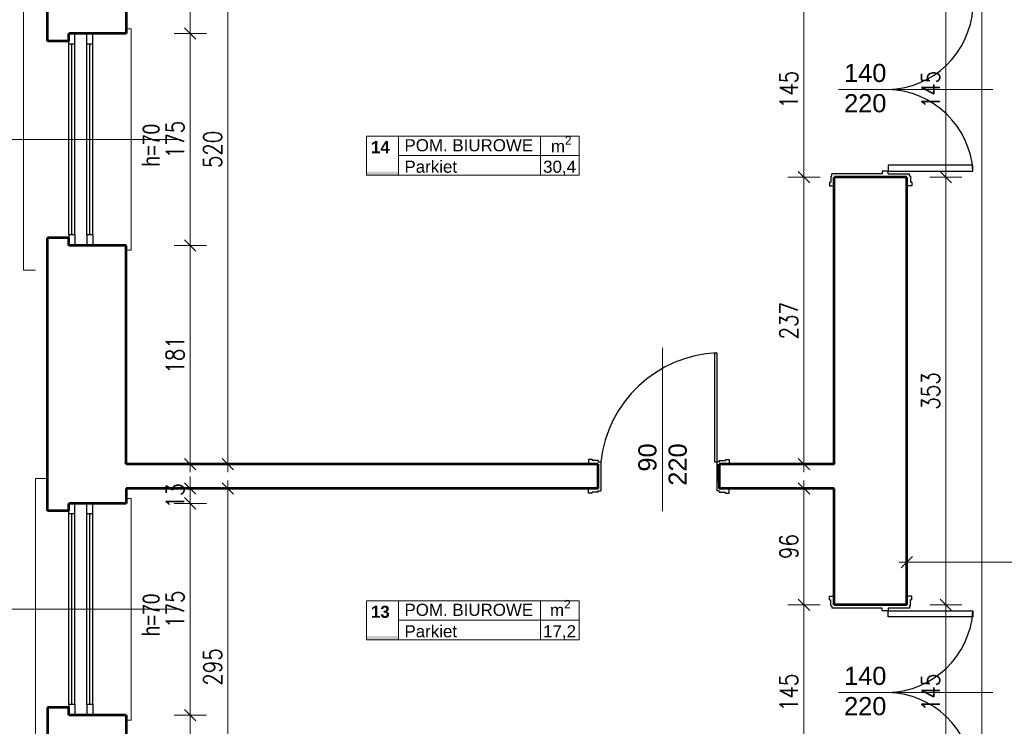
# Model space of a CAD drawing. Header units: millimetres. Extents: x 56977 to 67992, y 30187 to 42235.
# Tile 8 of 130: x 57868 to 58682, y 31828 to 32412. Entities that reach past the tile are written whole.
import ezdxf

# ---------------------------------------------------------------- set-up
doc = ezdxf.new("R2010")
doc.units = ezdxf.units.MM
doc.header["$MEASUREMENT"] = 0
doc.layers.get('0').update_dxf_attribs({"lineweight": 13})
doc.layers.get('DEFPOINTS').update_dxf_attribs({"lineweight": 13})
doc.layers.add('AI-OKNA', color=4, linetype='Continuous')
for name, color, linetype, lineweight in [('AI-OPISY', 3, 'Continuous', 13), ('AI_MURY', 40, 'Continuous', 53), ('Lines', 7, 'Continuous', 13), ('OPISY TABELKI', 30, 'Continuous', 13), ('wymiary', 8, 'Continuous', 13)]:
    doc.layers.add(name, color=color, linetype=linetype, lineweight=lineweight)
doc.styles.add('GENERATED_STYLE_2', font='txt.shx')
doc.styles.get("Standard").update_dxf_attribs({"font": 'txt.shx'})
doc.styles.add('Style-ROMANS', font='ROMANS.shx')
doc.styles.add('WYMIAROWY-08', font='ROMANS.shx', dxfattribs={"width": 0.8})
doc.dimstyles.new('DYBY', dxfattribs={"dimscale": 100, "dimtxt": 0.15, "dimasz": 0.05, "dimexe": 0.05, "dimexo": 0.1, "dimgap": 0.05, "dimtad": 1, "dimdec": 0, "dimdsep": 46, "dimlunit": 5, "dimtxsty": 'WYMIAROWY-08', "dimblk": 'M_STRZ', "dimcen": 0.1, "dimse1": 1, "dimse2": 1, "dimclrd": 7, "dimclre": 7, "dimclrt": 1, "dimadec": 0, "dimazin": 0, "dimtfac": 1, "dimtdec": 0, "dimtmove": 2, "dimatfit": 3, "dimldrblk": 'M_STRZ', "dimfxl": 0, "dimtolj": 1, "dimarcsym": 0})

# ---------------------------------------------------------------- blocks, each defined once
blk = doc.blocks.new('M_STRZ')
for p, q in [((0, 2.66), (0, 0)), ((-1.33, 0), (1.33, 0)), ((-0.94, -0.94), (0.94, 0.94)), ((0, 0), (0, -2.66))]:
    blk.add_line(p, q)
blk = doc.blocks.new('*U397')
at = {"layer": 'DEFPOINTS', "color": 0}
for p in [(57956.54, 32024.36), (58040.49, 32024.36), (57956.54, 31729.36)]:
    blk.add_point(p, dxfattribs=at)
at = {"layer": 'wymiary', "color": 7, "lineweight": -2}
blk.add_line((58040.49, 31734.36), (58040.49, 32019.36), dxfattribs=at)
at = {"layer": 'wymiary', "color": 7, "lineweight": -2, "xscale": 5, "yscale": 5, "zscale": 5}
for p, rotation in [((58040.49, 32024.36), 90), ((58040.49, 31729.36), 270)]:
    blk.add_blockref('M_STRZ', p, dxfattribs=dict(at, rotation=rotation))
at = {"layer": 'wymiary', "color": 1, "insert": (58027.99, 31876.86), "char_height": 15, "attachment_point": 5, "rotation": 90, "style": 'WYMIAROWY-08'}
blk.add_mtext('295', dxfattribs=at)
blk = doc.blocks.new('*D1930')
at = {"layer": 'DEFPOINTS'}
for p in [(57956.54, 32024.36), (58040.49, 32024.36), (58052.99, 31860.52), (57956.54, 31729.36)]:
    blk.add_point(p, dxfattribs=at)
at = {"layer": 'wymiary', "color": 7}
blk.add_blockref('*U397', (0, 0), dxfattribs=at)
blk = doc.blocks.new('*U398')
at = {"layer": 'DEFPOINTS', "color": 0}
for p in [(57956.54, 32564.36), (58040.49, 32564.36), (57956.54, 32044.36)]:
    blk.add_point(p, dxfattribs=at)
at = {"layer": 'wymiary', "color": 7, "lineweight": -2}
blk.add_line((58040.49, 32049.36), (58040.49, 32559.36), dxfattribs=at)
at = {"layer": 'wymiary', "color": 7, "lineweight": -2, "xscale": 5, "yscale": 5, "zscale": 5}
for p, rotation in [((58040.49, 32564.36), 90), ((58040.49, 32044.36), 270)]:
    blk.add_blockref('M_STRZ', p, dxfattribs=dict(at, rotation=rotation))
at = {"layer": 'wymiary', "color": 1, "insert": (58027.99, 32304.36), "char_height": 15, "attachment_point": 5, "rotation": 90, "style": 'WYMIAROWY-08'}
blk.add_mtext('520', dxfattribs=at)
blk = doc.blocks.new('*D1931')
at = {"layer": 'DEFPOINTS'}
for p in [(57956.54, 32564.36), (58040.49, 32564.36), (58052.99, 32288.02), (57956.54, 32044.36)]:
    blk.add_point(p, dxfattribs=at)
at = {"layer": 'wymiary', "color": 7}
blk.add_blockref('*U398', (0, 0), dxfattribs=at)
blk = doc.blocks.new('*U479')
at = {"layer": 'DEFPOINTS', "color": 0}
for p in [(57956.54, 32564.36), (57956.54, 32400.07), (58009.4, 32400.07)]:
    blk.add_point(p, dxfattribs=at)
at = {"layer": 'wymiary', "color": 7, "lineweight": -2}
blk.add_line((58009.4, 32559.36), (58009.4, 32405.07), dxfattribs=at)
at = {"layer": 'wymiary', "color": 7, "lineweight": -2, "xscale": 5, "yscale": 5, "zscale": 5}
for p, rotation in [((58009.4, 32564.36), 90), ((58009.4, 32400.07), 270)]:
    blk.add_blockref('M_STRZ', p, dxfattribs=dict(at, rotation=rotation))
at = {"layer": 'wymiary', "color": 1, "insert": (57996.9, 32482.21), "char_height": 15, "attachment_point": 5, "rotation": 90, "style": 'WYMIAROWY-08'}
blk.add_mtext('165', dxfattribs=at)
blk = doc.blocks.new('*D2012')
at = {"layer": 'DEFPOINTS'}
for p in [(57956.54, 32564.36), (57996.9, 32497.69), (57956.54, 32400.07), (58009.4, 32400.07)]:
    blk.add_point(p, dxfattribs=at)
at = {"layer": 'wymiary', "color": 7}
blk.add_blockref('*U479', (0, 0), dxfattribs=at)
blk = doc.blocks.new('*U480')
at = {"layer": 'DEFPOINTS', "color": 0}
for p in [(57956.54, 32400.07), (57956.54, 32225.07), (58009.4, 32225.07)]:
    blk.add_point(p, dxfattribs=at)
at = {"layer": 'wymiary', "color": 7, "lineweight": -2}
blk.add_line((58009.4, 32395.07), (58009.4, 32230.07), dxfattribs=at)
at = {"layer": 'wymiary', "color": 7, "lineweight": -2, "xscale": 5, "yscale": 5, "zscale": 5}
for p, rotation in [((58009.4, 32400.07), 90), ((58009.4, 32225.07), 270)]:
    blk.add_blockref('M_STRZ', p, dxfattribs=dict(at, rotation=rotation))
at = {"layer": 'wymiary', "color": 1, "insert": (57996.9, 32312.57), "char_height": 15, "attachment_point": 5, "rotation": 90, "style": 'WYMIAROWY-08'}
blk.add_mtext('175', dxfattribs=at)
blk = doc.blocks.new('*D2013')
at = {"layer": 'DEFPOINTS'}
for p in [(57956.54, 32400.07), (57996.9, 32328.05), (57956.54, 32225.07), (58009.4, 32225.07)]:
    blk.add_point(p, dxfattribs=at)
at = {"layer": 'wymiary', "color": 7}
blk.add_blockref('*U480', (0, 0), dxfattribs=at)
blk = doc.blocks.new('*U481')
at = {"layer": 'DEFPOINTS', "color": 0}
for p in [(57956.54, 32225.07), (57956.54, 32044.36), (58009.4, 32044.36)]:
    blk.add_point(p, dxfattribs=at)
at = {"layer": 'wymiary', "color": 7, "lineweight": -2}
blk.add_line((58009.4, 32220.07), (58009.4, 32049.36), dxfattribs=at)
at = {"layer": 'wymiary', "color": 7, "lineweight": -2, "xscale": 5, "yscale": 5, "zscale": 5}
for p, rotation in [((58009.4, 32225.07), 90), ((58009.4, 32044.36), 270)]:
    blk.add_blockref('M_STRZ', p, dxfattribs=dict(at, rotation=rotation))
at = {"layer": 'wymiary', "color": 1, "insert": (57996.9, 32134.71), "char_height": 15, "attachment_point": 5, "rotation": 90, "style": 'WYMIAROWY-08'}
blk.add_mtext('181', dxfattribs=at)
blk = doc.blocks.new('*D2014')
at = {"layer": 'DEFPOINTS'}
for p in [(57956.54, 32225.07), (57996.9, 32150.19), (57956.54, 32044.36), (58009.4, 32044.36)]:
    blk.add_point(p, dxfattribs=at)
at = {"layer": 'wymiary', "color": 7}
blk.add_blockref('*U481', (0, 0), dxfattribs=at)
blk = doc.blocks.new('*U482')
at = {"layer": 'DEFPOINTS', "color": 0}
for p in [(57956.54, 32024.36), (57956.54, 32012.07), (58009.4, 32012.07)]:
    blk.add_point(p, dxfattribs=at)
at = {"layer": 'wymiary', "color": 7, "lineweight": -2}
for p, q in [((58009.4, 32029.36), (58009.4, 32034.36)), ((58009.4, 32024.36), (58009.4, 32012.07)), ((58009.4, 32007.07), (58009.4, 32002.07))]:
    blk.add_line(p, q, dxfattribs=at)
at = {"layer": 'wymiary', "color": 7, "lineweight": -2, "xscale": 5, "yscale": 5, "zscale": 5}
for p, rotation in [((58009.4, 32024.36), 270), ((58009.4, 32012.07), 90)]:
    blk.add_blockref('M_STRZ', p, dxfattribs=dict(at, rotation=rotation))
at = {"layer": 'wymiary', "color": 1, "insert": (57996.9, 32018.21), "char_height": 15, "attachment_point": 5, "rotation": 90, "style": 'WYMIAROWY-08'}
blk.add_mtext('13', dxfattribs=at)
blk = doc.blocks.new('*D2015')
at = {"layer": 'DEFPOINTS'}
for p in [(57956.54, 32024.36), (57996.9, 32027.98), (57956.54, 32012.07), (58009.4, 32012.07)]:
    blk.add_point(p, dxfattribs=at)
at = {"layer": 'wymiary', "color": 7}
blk.add_blockref('*U482', (0, 0), dxfattribs=at)
blk = doc.blocks.new('*U483')
at = {"layer": 'DEFPOINTS', "color": 0}
for p in [(57956.54, 32012.07), (57956.54, 31837.07), (58009.4, 31837.07)]:
    blk.add_point(p, dxfattribs=at)
at = {"layer": 'wymiary', "color": 7, "lineweight": -2}
blk.add_line((58009.4, 32007.07), (58009.4, 31842.07), dxfattribs=at)
at = {"layer": 'wymiary', "color": 7, "lineweight": -2, "xscale": 5, "yscale": 5, "zscale": 5}
for p, rotation in [((58009.4, 32012.07), 90), ((58009.4, 31837.07), 270)]:
    blk.add_blockref('M_STRZ', p, dxfattribs=dict(at, rotation=rotation))
at = {"layer": 'wymiary', "color": 1, "insert": (57996.9, 31924.57), "char_height": 15, "attachment_point": 5, "rotation": 90, "style": 'WYMIAROWY-08'}
blk.add_mtext('175', dxfattribs=at)
blk = doc.blocks.new('*D2016')
at = {"layer": 'DEFPOINTS'}
for p in [(57956.54, 32012.07), (57996.9, 31940.05), (57956.54, 31837.07), (58009.4, 31837.07)]:
    blk.add_point(p, dxfattribs=at)
at = {"layer": 'wymiary', "color": 7}
blk.add_blockref('*U483', (0, 0), dxfattribs=at)
blk = doc.blocks.new('*U484')
at = {"layer": 'DEFPOINTS', "color": 0}
for p in [(57956.54, 31837.07), (57956.54, 31729.36), (58009.4, 31729.36)]:
    blk.add_point(p, dxfattribs=at)
at = {"layer": 'wymiary', "color": 7, "lineweight": -2}
blk.add_line((58009.4, 31832.07), (58009.4, 31734.36), dxfattribs=at)
at = {"layer": 'wymiary', "color": 7, "lineweight": -2, "xscale": 5, "yscale": 5, "zscale": 5}
for p, rotation in [((58009.4, 31837.07), 90), ((58009.4, 31729.36), 270)]:
    blk.add_blockref('M_STRZ', p, dxfattribs=dict(at, rotation=rotation))
at = {"layer": 'wymiary', "color": 1, "insert": (57996.9, 31783.21), "char_height": 15, "attachment_point": 5, "rotation": 90, "style": 'WYMIAROWY-08'}
blk.add_mtext('108', dxfattribs=at)
blk = doc.blocks.new('*D2017')
at = {"layer": 'DEFPOINTS'}
for p in [(57956.54, 31837.07), (57996.9, 31798.69), (57956.54, 31729.36), (58009.4, 31729.36)]:
    blk.add_point(p, dxfattribs=at)
at = {"layer": 'wymiary', "color": 7}
blk.add_blockref('*U484', (0, 0), dxfattribs=at)
blk = doc.blocks.new('*U678')
at = {"layer": 'DEFPOINTS', "color": 0}
for p in [(58601.54, 31928.36), (58633.66, 31928.36), (58601.54, 31783.36)]:
    blk.add_point(p, dxfattribs=at)
at = {"layer": 'wymiary', "color": 7, "lineweight": -2}
blk.add_line((58633.66, 31788.36), (58633.66, 31923.36), dxfattribs=at)
at = {"layer": 'wymiary', "color": 7, "lineweight": -2, "xscale": 5, "yscale": 5, "zscale": 5}
for p, rotation in [((58633.66, 31928.36), 90), ((58633.66, 31783.36), 270)]:
    blk.add_blockref('M_STRZ', p, dxfattribs=dict(at, rotation=rotation))
at = {"layer": 'wymiary', "color": 1, "insert": (58621.16, 31855.86), "char_height": 15, "attachment_point": 5, "rotation": 90, "style": 'WYMIAROWY-08'}
blk.add_mtext('145', dxfattribs=at)
blk = doc.blocks.new('*D2211')
at = {"layer": 'DEFPOINTS'}
for p in [(58601.54, 31928.36), (58633.66, 31928.36), (58646.16, 31840.38), (58601.54, 31783.36)]:
    blk.add_point(p, dxfattribs=at)
at = {"layer": 'wymiary', "color": 7}
blk.add_blockref('*U678', (0, 0), dxfattribs=at)
blk = doc.blocks.new('*U679')
at = {"layer": 'DEFPOINTS', "color": 0}
for p in [(58601.54, 32281.36), (58633.66, 32281.36), (58601.54, 31928.36)]:
    blk.add_point(p, dxfattribs=at)
at = {"layer": 'wymiary', "color": 7, "lineweight": -2}
blk.add_line((58633.66, 31933.36), (58633.66, 32276.36), dxfattribs=at)
at = {"layer": 'wymiary', "color": 7, "lineweight": -2, "xscale": 5, "yscale": 5, "zscale": 5}
for p, rotation in [((58633.66, 32281.36), 90), ((58633.66, 31928.36), 270)]:
    blk.add_blockref('M_STRZ', p, dxfattribs=dict(at, rotation=rotation))
at = {"layer": 'wymiary', "color": 1, "insert": (58621.16, 32104.86), "char_height": 15, "attachment_point": 5, "rotation": 90, "style": 'WYMIAROWY-08'}
blk.add_mtext('353', dxfattribs=at)
blk = doc.blocks.new('*D2212')
at = {"layer": 'DEFPOINTS'}
for p in [(58601.54, 32281.36), (58633.66, 32281.36), (58646.16, 32088.52), (58601.54, 31928.36)]:
    blk.add_point(p, dxfattribs=at)
at = {"layer": 'wymiary', "color": 7}
blk.add_blockref('*U679', (0, 0), dxfattribs=at)
blk = doc.blocks.new('*U680')
at = {"layer": 'DEFPOINTS', "color": 0}
for p in [(58601.54, 32426.36), (58633.66, 32426.36), (58601.54, 32281.36)]:
    blk.add_point(p, dxfattribs=at)
at = {"layer": 'wymiary', "color": 7, "lineweight": -2}
blk.add_line((58633.66, 32286.36), (58633.66, 32421.36), dxfattribs=at)
at = {"layer": 'wymiary', "color": 7, "lineweight": -2, "xscale": 5, "yscale": 5, "zscale": 5}
for p, rotation in [((58633.66, 32426.36), 90), ((58633.66, 32281.36), 270)]:
    blk.add_blockref('M_STRZ', p, dxfattribs=dict(at, rotation=rotation))
at = {"layer": 'wymiary', "color": 1, "insert": (58621.16, 32353.86), "char_height": 15, "attachment_point": 5, "rotation": 90, "style": 'WYMIAROWY-08'}
blk.add_mtext('145', dxfattribs=at)
blk = doc.blocks.new('*D2213')
at = {"layer": 'DEFPOINTS'}
for p in [(58601.54, 32426.36), (58633.66, 32426.36), (58646.16, 32338.38), (58601.54, 32281.36)]:
    blk.add_point(p, dxfattribs=at)
at = {"layer": 'wymiary', "color": 7}
blk.add_blockref('*U680', (0, 0), dxfattribs=at)
blk = doc.blocks.new('*U686')
at = {"layer": 'DEFPOINTS', "color": 0}
for p in [(58601.54, 33909.07), (58663.31, 33909.07), (58601.54, 31744.07)]:
    blk.add_point(p, dxfattribs=at)
at = {"layer": 'wymiary', "color": 7, "lineweight": -2}
blk.add_line((58663.31, 31749.07), (58663.31, 33904.07), dxfattribs=at)
at = {"layer": 'wymiary', "color": 7, "lineweight": -2, "xscale": 5, "yscale": 5, "zscale": 5}
for p, rotation in [((58663.31, 33909.07), 90), ((58663.31, 31744.07), 270)]:
    blk.add_blockref('M_STRZ', p, dxfattribs=dict(at, rotation=rotation))
at = {"layer": 'wymiary', "color": 1, "insert": (58650.81, 32826.57), "char_height": 15, "attachment_point": 5, "rotation": 90, "style": 'WYMIAROWY-08'}
blk.add_mtext('2165', dxfattribs=at)
blk = doc.blocks.new('*D2219')
at = {"layer": 'DEFPOINTS'}
for p in [(58601.54, 33909.07), (58663.31, 33909.07), (58675.81, 32804.52), (58601.54, 31744.07)]:
    blk.add_point(p, dxfattribs=at)
at = {"layer": 'wymiary', "color": 7}
blk.add_blockref('*U686', (0, 0), dxfattribs=at)
blk = doc.blocks.new('*U711')
at = {"layer": 'DEFPOINTS', "color": 0}
for p in [(58601.54, 31999.26), (58847.54, 31999.26), (58601.54, 31963.41)]:
    blk.add_point(p, dxfattribs=at)
at = {"layer": 'wymiary', "color": 7, "lineweight": -2}
blk.add_line((58842.54, 31963.41), (58606.54, 31963.41), dxfattribs=at)
at = {"layer": 'wymiary', "color": 7, "lineweight": -2, "xscale": 5, "yscale": 5, "zscale": 5, "rotation": 180}
blk.add_blockref('M_STRZ', (58601.54, 31963.41), dxfattribs=at)
at = {"layer": 'wymiary', "color": 7, "lineweight": -2, "xscale": 5, "yscale": 5, "zscale": 5}
blk.add_blockref('M_STRZ', (58847.54, 31963.41), dxfattribs=at)
at = {"layer": 'wymiary', "color": 1, "insert": (58724.54, 31975.91), "char_height": 15, "attachment_point": 5, "style": 'WYMIAROWY-08'}
blk.add_mtext('246', dxfattribs=at)
blk = doc.blocks.new('*D2244')
at = {"layer": 'DEFPOINTS'}
for p in [(58601.54, 31999.26), (58847.54, 31999.26), (58601.54, 31963.41), (58740.87, 31950.91)]:
    blk.add_point(p, dxfattribs=at)
at = {"layer": 'wymiary', "color": 7}
blk.add_blockref('*U711', (0, 0), dxfattribs=at)
blk = doc.blocks.new('*U1162')
at = {"layer": 'DEFPOINTS', "color": 0}
for p in [(58541.54, 32426.36), (58516.5, 32281.36), (58541.54, 32281.36)]:
    blk.add_point(p, dxfattribs=at)
at = {"layer": 'wymiary', "color": 7, "lineweight": -2}
blk.add_line((58516.5, 32421.36), (58516.5, 32286.36), dxfattribs=at)
at = {"layer": 'wymiary', "color": 7, "lineweight": -2, "xscale": 5, "yscale": 5, "zscale": 5}
for p, rotation in [((58516.5, 32426.36), 90), ((58516.5, 32281.36), 270)]:
    blk.add_blockref('M_STRZ', p, dxfattribs=dict(at, rotation=rotation))
at = {"layer": 'wymiary', "color": 1, "insert": (58504, 32353.86), "char_height": 15, "attachment_point": 5, "rotation": 90, "style": 'WYMIAROWY-08'}
blk.add_mtext('145', dxfattribs=at)
blk = doc.blocks.new('*D2695')
at = {"layer": 'DEFPOINTS'}
for p in [(58541.54, 32426.36), (58529, 32369.34), (58516.5, 32281.36), (58541.54, 32281.36)]:
    blk.add_point(p, dxfattribs=at)
at = {"layer": 'wymiary', "color": 7}
blk.add_blockref('*U1162', (0, 0), dxfattribs=at)
blk = doc.blocks.new('*U1163')
at = {"layer": 'DEFPOINTS', "color": 0}
for p in [(58541.54, 32281.36), (58516.5, 32044.36), (58541.54, 32044.36)]:
    blk.add_point(p, dxfattribs=at)
at = {"layer": 'wymiary', "color": 7, "lineweight": -2}
blk.add_line((58516.5, 32276.36), (58516.5, 32049.36), dxfattribs=at)
at = {"layer": 'wymiary', "color": 7, "lineweight": -2, "xscale": 5, "yscale": 5, "zscale": 5}
for p, rotation in [((58516.5, 32281.36), 90), ((58516.5, 32044.36), 270)]:
    blk.add_blockref('M_STRZ', p, dxfattribs=dict(at, rotation=rotation))
at = {"layer": 'wymiary', "color": 1, "insert": (58504, 32162.86), "char_height": 15, "attachment_point": 5, "rotation": 90, "style": 'WYMIAROWY-08'}
blk.add_mtext('237', dxfattribs=at)
blk = doc.blocks.new('*D2696')
at = {"layer": 'DEFPOINTS'}
for p in [(58541.54, 32281.36), (58529, 32179.19), (58516.5, 32044.36), (58541.54, 32044.36)]:
    blk.add_point(p, dxfattribs=at)
at = {"layer": 'wymiary', "color": 7}
blk.add_blockref('*U1163', (0, 0), dxfattribs=at)
blk = doc.blocks.new('*U1164')
at = {"layer": 'DEFPOINTS', "color": 0}
for p in [(58541.54, 32024.36), (58516.5, 31928.36), (58541.54, 31928.36)]:
    blk.add_point(p, dxfattribs=at)
at = {"layer": 'wymiary', "color": 7, "lineweight": -2}
blk.add_line((58516.5, 32019.36), (58516.5, 31933.36), dxfattribs=at)
at = {"layer": 'wymiary', "color": 7, "lineweight": -2, "xscale": 5, "yscale": 5, "zscale": 5}
for p, rotation in [((58516.5, 32024.36), 90), ((58516.5, 31928.36), 270)]:
    blk.add_blockref('M_STRZ', p, dxfattribs=dict(at, rotation=rotation))
at = {"layer": 'wymiary', "color": 1, "insert": (58504, 31976.36), "char_height": 15, "attachment_point": 5, "rotation": 90, "style": 'WYMIAROWY-08'}
blk.add_mtext('96', dxfattribs=at)
blk = doc.blocks.new('*D2697')
at = {"layer": 'DEFPOINTS'}
for p in [(58541.54, 32024.36), (58529, 31986.98), (58516.5, 31928.36), (58541.54, 31928.36)]:
    blk.add_point(p, dxfattribs=at)
at = {"layer": 'wymiary', "color": 7}
blk.add_blockref('*U1164', (0, 0), dxfattribs=at)
blk = doc.blocks.new('*U1165')
at = {"layer": 'DEFPOINTS', "color": 0}
for p in [(58541.54, 31928.36), (58516.5, 31783.36), (58541.54, 31783.36)]:
    blk.add_point(p, dxfattribs=at)
at = {"layer": 'wymiary', "color": 7, "lineweight": -2}
blk.add_line((58516.5, 31923.36), (58516.5, 31788.36), dxfattribs=at)
at = {"layer": 'wymiary', "color": 7, "lineweight": -2, "xscale": 5, "yscale": 5, "zscale": 5}
for p, rotation in [((58516.5, 31928.36), 90), ((58516.5, 31783.36), 270)]:
    blk.add_blockref('M_STRZ', p, dxfattribs=dict(at, rotation=rotation))
at = {"layer": 'wymiary', "color": 1, "insert": (58504, 31855.86), "char_height": 15, "attachment_point": 5, "rotation": 90, "style": 'WYMIAROWY-08'}
blk.add_mtext('145', dxfattribs=at)
blk = doc.blocks.new('*D2698')
at = {"layer": 'DEFPOINTS'}
for p in [(58541.54, 31928.36), (58529, 31871.34), (58516.5, 31783.36), (58541.54, 31783.36)]:
    blk.add_point(p, dxfattribs=at)
at = {"layer": 'wymiary', "color": 7}
blk.add_blockref('*U1165', (0, 0), dxfattribs=at)

msp = doc.modelspace()

# ---------------------------------------------------------------- hatches: boundary and pattern name
at = {"layer": 'OPISY TABELKI', "extrusion": (0, 0, -1)}
for points in [[(-58181.37, 32283.15), (-58181.37, 32286.1), (-58155.02, 32286.1), (-58155.02, 32283.15)], [(-58181.37, 31899.42), (-58181.37, 31902.38), (-58155.02, 31902.38), (-58155.02, 31899.42)]]:
    msp.add_hatch(color=256, dxfattribs=at).paths.add_polyline_path(points, flags=16)

# ---------------------------------------------------------------- linework, layer by layer
at = {"layer": 'AI-OKNA'}
for p, q in [((57914.04, 32391.32), (57914.04, 32400.07)), ((57924.04, 32391.32), (57924.04, 32400.07)), ((57929.04, 32391.32), (57929.04, 32400.07)), ((57909.04, 32391.32), (57909.04, 32393.82)), ((57914.04, 32391.32), (57909.04, 32391.32)), ((57909.04, 32233.82), (57909.04, 32391.32)), ((57911.54, 32233.82), (57911.54, 32391.32)), ((57914.04, 32233.82), (57914.04, 32391.32)), ((57929.04, 32391.32), (57924.04, 32391.32)), ((57924.04, 32233.82), (57924.04, 32391.32)), ((57926.54, 32233.82), (57926.54, 32391.32)), ((57929.04, 32233.82), (57929.04, 32391.32)), ((58656.1, 32291.36), (58586.1, 32291.36)), ((58586.1, 32291.36), (58586.1, 32286.36)), ((58656.1, 32286.36), (58656.1, 32291.36)), ((58538.54, 32282.36), (58539.54, 32282.36)), ((58538.54, 32282.36), (58538.54, 32277.36)), ((58581.1, 32284.36), (58539.54, 32284.36)), ((58539.54, 32282.36), (58539.54, 32284.36)), ((58586.1, 32286.36), (58581.1, 32286.36)), ((58581.1, 32286.36), (58581.1, 32284.36)), ((58586.1, 32284.36), (58586.1, 32286.36)), ((58586.1, 32286.36), (58656.1, 32286.36)), ((58586.1, 32284.36), (58603.54, 32284.36)), ((58603.54, 32282.36), (58603.54, 32284.36)), ((58604.54, 32282.36), (58603.54, 32282.36)), ((58604.54, 32282.36), (58604.54, 32277.36)), ((58537.54, 32277.36), (58538.54, 32277.36)), ((58537.54, 32277.36), (58537.54, 32274.36)), ((58537.54, 32274.36), (58541.54, 32274.36)), ((58605.54, 32274.36), (58601.54, 32274.36)), ((58605.54, 32277.36), (58604.54, 32277.36)), ((58605.54, 32277.36), (58605.54, 32274.36)), ((57914.04, 32233.82), (57909.04, 32233.82)), ((57909.04, 32233.82), (57909.04, 32231.32)), ((57914.04, 32233.82), (57914.04, 32225.07)), ((57924.04, 32233.82), (57924.04, 32225.07)), ((57929.04, 32233.82), (57924.04, 32233.82)), ((57929.04, 32233.82), (57929.04, 32225.07)), ((58442.54, 32136.34), (58444.54, 32136.34)), ((58442.54, 32136.34), (58442.54, 32046.34)), ((58444.54, 32136.34), (58444.54, 32046.34)), ((58341.54, 32048.34), (58338.54, 32048.34)), ((58338.54, 32048.34), (58338.54, 32044.36)), ((58341.54, 32048.34), (58341.54, 32047.34)), ((58346.54, 32047.34), (58341.54, 32047.34)), ((58346.54, 32047.34), (58346.54, 32046.34)), ((58346.54, 32046.34), (58348.54, 32046.34)), ((58348.54, 32046.34), (58348.54, 32022.36)), ((58442.54, 32046.34), (58444.54, 32046.34)), ((58444.54, 32046.34), (58444.54, 32022.36)), ((58446.54, 32046.34), (58444.54, 32046.34)), ((58446.54, 32047.34), (58446.54, 32046.34)), ((58446.54, 32047.34), (58451.54, 32047.34)), ((58451.54, 32048.34), (58451.54, 32047.34)), ((58451.54, 32048.34), (58454.54, 32048.34)), ((58454.54, 32048.34), (58454.54, 32044.36)), ((58346.54, 32036.84), (58346.54, 32041.84)), ((58446.54, 32036.84), (58446.54, 32041.84)), ((58338.54, 32020.36), (58338.54, 32024.36)), ((58341.54, 32020.36), (58338.54, 32020.36)), ((58346.54, 32021.36), (58341.54, 32021.36)), ((58341.54, 32020.36), (58341.54, 32021.36)), ((58346.54, 32022.36), (58348.54, 32022.36)), ((58346.54, 32021.36), (58346.54, 32022.36)), ((58446.54, 32022.36), (58444.54, 32022.36)), ((58446.54, 32021.36), (58446.54, 32022.36)), ((58446.54, 32021.36), (58451.54, 32021.36)), ((58451.54, 32020.36), (58451.54, 32021.36)), ((58451.54, 32020.36), (58454.54, 32020.36)), ((58454.54, 32020.36), (58454.54, 32024.36)), ((57914.04, 32003.32), (57914.04, 32012.07)), ((57924.04, 32003.32), (57924.04, 32012.07)), ((57929.04, 32003.32), (57929.04, 32012.07)), ((57909.04, 32003.32), (57909.04, 32005.82)), ((57914.04, 32003.32), (57909.04, 32003.32)), ((57909.04, 31845.82), (57909.04, 32003.32)), ((57911.54, 31845.82), (57911.54, 32003.32)), ((57914.04, 31845.82), (57914.04, 32003.32)), ((57929.04, 32003.32), (57924.04, 32003.32)), ((57924.04, 31845.82), (57924.04, 32003.32)), ((57926.54, 31845.82), (57926.54, 32003.32)), ((57929.04, 31845.82), (57929.04, 32003.32)), ((58537.54, 31932.36), (58537.54, 31935.36)), ((58537.54, 31935.36), (58541.54, 31935.36)), ((58537.54, 31932.36), (58538.54, 31932.36)), ((58538.54, 31927.36), (58538.54, 31932.36)), ((58605.54, 31935.36), (58601.54, 31935.36)), ((58604.54, 31927.36), (58604.54, 31932.36)), ((58605.54, 31932.36), (58604.54, 31932.36)), ((58605.54, 31932.36), (58605.54, 31935.36)), ((58538.54, 31927.36), (58539.54, 31927.36)), ((58539.54, 31927.36), (58539.54, 31925.36)), ((58581.1, 31925.36), (58539.54, 31925.36)), ((58581.1, 31923.36), (58581.1, 31925.36)), ((58586.1, 31923.36), (58581.1, 31923.36)), ((58586.1, 31925.36), (58586.1, 31923.36)), ((58603.54, 31925.36), (58586.1, 31925.36)), ((58586.1, 31923.36), (58656.1, 31923.36)), ((58586.1, 31918.36), (58586.1, 31923.36)), ((58603.54, 31927.36), (58603.54, 31925.36)), ((58604.54, 31927.36), (58603.54, 31927.36)), ((58656.1, 31923.36), (58656.1, 31918.36)), ((58656.1, 31918.36), (58586.1, 31918.36)), ((57914.04, 31845.82), (57909.04, 31845.82)), ((57909.04, 31845.82), (57909.04, 31843.32)), ((57914.04, 31845.82), (57914.04, 31837.07)), ((57924.04, 31845.82), (57924.04, 31837.07)), ((57929.04, 31845.82), (57924.04, 31845.82)), ((57929.04, 31845.82), (57929.04, 31837.07))]:
    msp.add_line(p, q, dxfattribs=at)
for centre, radius, start, end in [((58584.25, 32425.82), 71.99, 271.47175, 356.445), ((58584.25, 32281.89), 71.99, 3.555, 88.52825), ((58449.14, 32035.23), 101.21, 92.60547, 173.69931), ((58584.25, 31927.82), 71.99, 271.47175, 356.445), ((58584.25, 31783.89), 71.99, 3.555, 88.52825)]:
    msp.add_arc(centre, radius, start, end, dxfattribs=at)
at = {"layer": 'AI-OPISY'}
for p, q in [((58672.48, 32353.86), (58545.02, 32353.86)), ((57816.49, 32312.57), (58001.58, 32312.57)), ((58399.54, 32005.53), (58399.54, 32140.41)), ((57816.49, 31924.57), (58001.58, 31924.57)), ((58672.48, 31855.86), (58545.02, 31855.86))]:
    msp.add_line(p, q, dxfattribs=at)
at = {"layer": 'AI_MURY'}
for p, q in [((57891.54, 32393.82), (57891.54, 32619.32)), ((57956.54, 32564.36), (57956.54, 32400.07)), ((57909.04, 32393.82), (57909.04, 32400.07)), ((57956.54, 32400.07), (57909.04, 32400.07)), ((57909.04, 32393.82), (57891.54, 32393.82)), ((58541.54, 32044.36), (58541.54, 32281.36)), ((58601.54, 32281.36), (58541.54, 32281.36)), ((58601.54, 31928.36), (58601.54, 32281.36)), ((57909.04, 32231.32), (57891.54, 32231.32)), ((57891.54, 32005.82), (57891.54, 32231.32)), ((57909.04, 32225.07), (57909.04, 32231.32)), ((57956.54, 32225.07), (57909.04, 32225.07)), ((57956.54, 32044.36), (57956.54, 32225.07)), ((58346.54, 32044.36), (57956.54, 32044.36)), ((58346.54, 32024.36), (58346.54, 32044.36)), ((58541.54, 32044.36), (58446.54, 32044.36)), ((58446.54, 32044.36), (58446.54, 32024.36)), ((58346.54, 32029.34), (58346.54, 32044.34)), ((58446.54, 32029.34), (58446.54, 32044.34)), ((57956.54, 32024.36), (57956.54, 32012.07)), ((58346.54, 32024.36), (57956.54, 32024.36)), ((58541.54, 32024.36), (58446.54, 32024.36)), ((58541.54, 32024.36), (58446.54, 32024.36)), ((58541.54, 31928.36), (58541.54, 32024.36)), ((57909.04, 32005.82), (57909.04, 32012.07)), ((57956.54, 32012.07), (57909.04, 32012.07)), ((57909.04, 32005.82), (57891.54, 32005.82)), ((58601.54, 31928.36), (58541.54, 31928.36)), ((58601.54, 31928.36), (58541.54, 31928.36)), ((58601.54, 31928.36), (58546.54, 31928.36)), ((57909.04, 31843.32), (57891.54, 31843.32)), ((57891.54, 31843.32), (57891.54, 31720.07)), ((57909.04, 31837.07), (57909.04, 31843.32)), ((57956.54, 31837.07), (57909.04, 31837.07)), ((57956.54, 31837.07), (57956.54, 31729.36))]:
    msp.add_line(p, q, dxfattribs=at)
at = {"layer": 'Lines', "color": 251, "linetype": 'Continuous'}
for p, q in [((57871.54, 32204.68), (57871.54, 32420.46)), ((57956.54, 32404.07), (57960.54, 32404.07)), ((57960.54, 32221.07), (57960.54, 32404.07)), ((57956.54, 32221.07), (57960.54, 32221.07)), ((57871.54, 32204.68), (57881.54, 32204.68)), ((57881.54, 31816.68), (57881.54, 32032.46)), ((57881.54, 32032.46), (57891.54, 32032.46)), ((57956.54, 32016.07), (57960.54, 32016.07)), ((57960.54, 31833.07), (57960.54, 32016.07)), ((57956.54, 31833.07), (57960.54, 31833.07))]:
    msp.add_line(p, q, dxfattribs=at)
at = {"layer": 'OPISY TABELKI'}
for p, q in [((58155.02, 32315.4), (58330.71, 32315.4)), ((58155.02, 32315.4), (58155.02, 32283.15)), ((58181.37, 32315.4), (58181.37, 32283.15)), ((58298.92, 32315.4), (58298.92, 32283.15)), ((58330.71, 32315.4), (58330.71, 32283.15)), ((58181.37, 32299.28), (58330.71, 32299.28)), ((58155.02, 32283.15), (58330.71, 32283.15)), ((58155.02, 31931.68), (58330.71, 31931.68)), ((58155.02, 31931.68), (58155.02, 31899.42)), ((58181.37, 31931.68), (58181.37, 31899.42)), ((58298.92, 31931.68), (58298.92, 31899.42)), ((58330.71, 31931.68), (58330.71, 31899.42)), ((58181.37, 31915.55), (58330.71, 31915.55)), ((58155.02, 31899.42), (58330.71, 31899.42))]:
    msp.add_line(p, q, dxfattribs=at)

# ---------------------------------------------------------------- texts
at = {"layer": 'AI-OPISY', "char_height": 15, "width": 45.2902, "attachment_point": 1}
for insert in [(58549.63, 32375.08), (58549.63, 31877.08)]:
    msp.add_mtext('\\fArial|b0|i0|c238|p39;140\\P220', dxfattribs=dict(at, insert=insert))
at = {"layer": 'AI-OPISY', "char_height": 14, "attachment_point": 7, "rotation": 90, "line_spacing_factor": 0.722892, "style": 'WYMIAROWY-08'}
for insert in [(57984.28, 32290.25), (57984.28, 31902.25)]:
    msp.add_mtext('\\fArial|b0|i0|c238|p39;h=70', dxfattribs=dict(at, insert=insert))
at = {"layer": 'AI-OPISY', "insert": (58379.61, 32061.59), "char_height": 15, "width": 45.2902, "attachment_point": 3, "rotation": 90}
msp.add_mtext('\\fArial|b0|i0|c238|p39;90\\P220', dxfattribs=at)
at = {"layer": 'OPISY TABELKI', "color": 7, "char_height": 10, "width": 168.6591, "attachment_point": 1, "style": 'GENERATED_STYLE_2'}
for s, insert in [('\\fArial|b0|i0|c238|p39;POM. BIUROWE       ', (58186.4, 32312.85)), ('\\A1;\\fArial|b0|i0|c238|p39;m\\H7.000000;\\S2^  ;', (58307.38, 32315.41)), ('\\fArial|b1|i0|c238|p39;14', (58158.7, 32311.24)), ('\\fArial|b0|i0|c238|p39;Parkiet          ', (58186.4, 32295.11)), ('\\fArial|b0|i0|c238|p39;30,4            ', (58300.96, 32295.11)), ('\\A1;\\fArial|b0|i0|c238|p39;m\\H7.000000;\\S2^  ;', (58306.64, 31932.29)), ('\\fArial|b1|i0|c238|p39;13', (58158.7, 31927.51)), ('\\fArial|b0|i0|c238|p39;POM. BIUROWE       ', (58186.4, 31929.12)), ('\\fArial|b0|i0|c238|p39;Parkiet          ', (58186.4, 31911.39)), ('\\fArial|b0|i0|c238|p39;17,2         ', (58300.96, 31911.39))]:
    msp.add_mtext(s, dxfattribs=dict(at, insert=insert))

# ---------------------------------------------------------------- dimensions: what is measured, and where the dimension line sits
at = {"layer": 'wymiary', "color": 7}
for base, p1, p2, angle, picture, middle in [((58663.31, 33909.07), (58601.54, 31744.07), (58601.54, 33909.07), 90, '*D2219', (58675.81, 32804.52)), ((58040.49, 32564.36), (57956.54, 32044.36), (57956.54, 32564.36), 90, '*D1931', (58052.99, 32288.02)), ((58009.4, 32400.07), (57956.54, 32564.36), (57956.54, 32400.07), 270, '*D2012', (57996.9, 32497.69)), ((58516.5, 32281.36), (58541.54, 32426.36), (58541.54, 32281.36), 270, '*D2695', (58529, 32369.34)), ((58633.66, 32426.36), (58601.54, 32281.36), (58601.54, 32426.36), 90, '*D2213', (58646.16, 32338.38)), ((58009.4, 32225.07), (57956.54, 32400.07), (57956.54, 32225.07), 270, '*D2013', (57996.9, 32328.05)), ((58516.5, 32044.36), (58541.54, 32281.36), (58541.54, 32044.36), 270, '*D2696', (58529, 32179.19)), ((58633.66, 32281.36), (58601.54, 31928.36), (58601.54, 32281.36), 90, '*D2212', (58646.16, 32088.52)), ((58009.4, 32044.36), (57956.54, 32225.07), (57956.54, 32044.36), 270, '*D2014', (57996.9, 32150.19)), ((58009.4, 32012.07), (57956.54, 32024.36), (57956.54, 32012.07), 270, '*D2015', (57996.9, 32027.98)), ((58040.49, 32024.36), (57956.54, 31729.36), (57956.54, 32024.36), 90, '*D1930', (58052.99, 31860.52)), ((58516.5, 31928.36), (58541.54, 32024.36), (58541.54, 31928.36), 270, '*D2697', (58529, 31986.98)), ((58009.4, 31837.07), (57956.54, 32012.07), (57956.54, 31837.07), 270, '*D2016', (57996.9, 31940.05)), ((58601.54, 31963.41), (58847.54, 31999.26), (58601.54, 31999.26), 180, '*D2244', (58740.87, 31950.91)), ((58516.5, 31783.36), (58541.54, 31928.36), (58541.54, 31783.36), 270, '*D2698', (58529, 31871.34)), ((58633.66, 31928.36), (58601.54, 31783.36), (58601.54, 31928.36), 90, '*D2211', (58646.16, 31840.38)), ((58009.4, 31729.36), (57956.54, 31837.07), (57956.54, 31729.36), 270, '*D2017', (57996.9, 31798.69))]:
    dim = msp.add_linear_dim(base=base, p1=p1, p2=p2, angle=angle, dimstyle='DYBY', override={"dimtad": 0, "dimtxsty": 'Style-ROMANS', "dimcen": 0.001, "dimclrd": 0, "dimclre": 0}, dxfattribs=at)
    dim.commit()
    dim.dimension.update_dxf_attribs({"geometry": picture, "text_midpoint": middle, "dimtype": 128})

doc.saveas('drawing.dxf')
